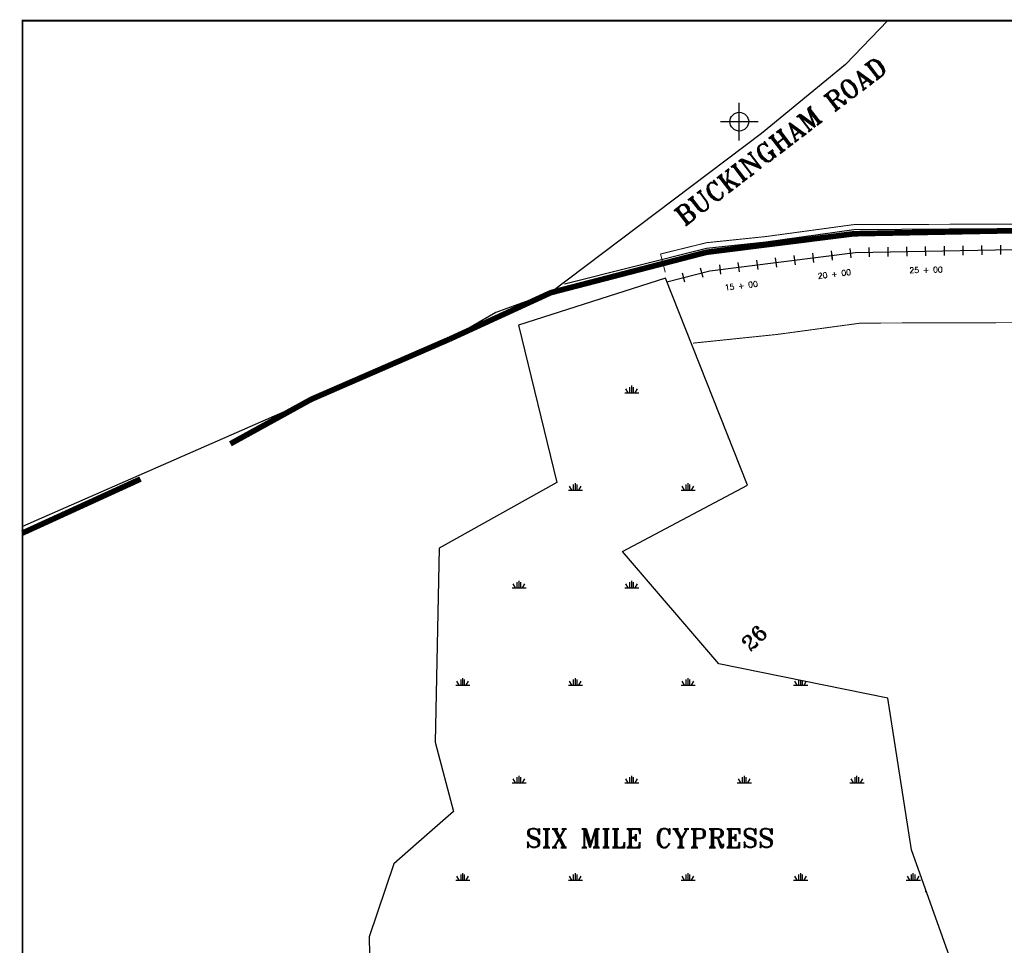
# Model space of a CAD drawing. Extents: x 231743 to 251780, y 817847 to 832595.
# Tile 3 of 5: x 233177 to 238422, y 827400 to 832333. Entities that reach past the tile are written whole.
import ezdxf
from ezdxf.enums import TextEntityAlignment as Align

# ---------------------------------------------------------------- set-up
doc = ezdxf.new("R2010")
doc.units = 0
doc.header["$LTSCALE"] = 800
doc.header["$PDMODE"] = 34
doc.header["$PDSIZE"] = 100
for name, pattern in [('CENTER', [0]), ('DASHED', [0]), ('PHANTOM', [0])]:
    doc.linetypes.add(name, pattern=pattern)
doc.layers.get('0').update_dxf_attribs({"linetype": 'CONTINUOUS'})
for name, color, linetype in [('BORDER', 1, 'CONTINUOUS'), ('HATCH', 3, 'CONTINUOUS'), ('MAJROADS', 9, 'CONTINUOUS'), ('PLAKES', 5, 'CONTINUOUS'), ('ROW', 12, 'PHANTOM'), ('SEC', 2, 'CONTINUOUS'), ('STATIONS', 7, 'CONTINUOUS'), ('SUBBASINS', 6, 'DASHED'), ('SURVCENTER', 7, 'CENTER'), ('TEXT', 7, 'CONTINUOUS'), ('WSHEDS', 11, 'CONTINUOUS')]:
    doc.layers.add(name, color=color, linetype=linetype)
doc.styles.get("Standard").update_dxf_attribs({"font": 'ROMANT'})

# ---------------------------------------------------------------- blocks, each defined once
blk = doc.blocks.new('FCSTCK')
at = {"layer": 'SURVCENTER', "color": 0}
blk.add_line((0, -0.5), (0, 0.5), dxfattribs=at)
blk = doc.blocks.new('FCSTA')
at = {"color": 0}
blk.add_attdef('FCSTA', text='', height=1, dxfattribs=at).set_placement((0, 0), align=Align.MIDDLE)
blk = doc.blocks.new('*X')
at = {"color": 0}
for p, q in [((236400, 830345.2), (236475, 830345.2)), ((236418.7, 830345.2), (236406.7, 830365.9)), ((236428.1, 830345.2), (236428.1, 830375.2)), ((236437.5, 830345.2), (236437.5, 830382.7)), ((236446.9, 830345.2), (236446.9, 830375.2)), ((236456.3, 830345.2), (236468.3, 830365.9)), ((236100, 829825.5), (236175, 829825.5)), ((236118.7, 829825.5), (236106.7, 829846.3)), ((236128.1, 829825.5), (236128.1, 829855.5)), ((236137.5, 829825.5), (236137.5, 829863)), ((236146.9, 829825.5), (236146.9, 829855.5)), ((236156.3, 829825.5), (236168.3, 829846.3)), ((236700, 829825.5), (236775, 829825.5)), ((236718.7, 829825.5), (236706.7, 829846.3)), ((236728.1, 829825.5), (236728.1, 829855.5)), ((236737.5, 829825.5), (236737.5, 829863)), ((236746.9, 829825.5), (236746.9, 829855.5)), ((236756.3, 829825.5), (236768.3, 829846.3)), ((235800, 829305.9), (235875, 829305.9)), ((235818.7, 829305.9), (235806.7, 829326.7)), ((235828.1, 829305.9), (235828.1, 829335.9)), ((235837.5, 829305.9), (235837.5, 829343.4)), ((235846.9, 829305.9), (235846.9, 829335.9)), ((235856.3, 829305.9), (235868.3, 829326.7)), ((236400, 829305.9), (236475, 829305.9)), ((236418.7, 829305.9), (236406.7, 829326.7)), ((236428.1, 829305.9), (236428.1, 829335.9)), ((236437.5, 829305.9), (236437.5, 829343.4)), ((236446.9, 829305.9), (236446.9, 829335.9)), ((236456.3, 829305.9), (236468.3, 829326.7)), ((235537.5, 828786.3), (235537.5, 828823.8)), ((236137.5, 828786.3), (236137.5, 828823.8)), ((236737.5, 828786.3), (236737.5, 828823.8)), ((235500, 828786.3), (235575, 828786.3)), ((235518.7, 828786.3), (235506.7, 828807.1)), ((235528.1, 828786.3), (235528.1, 828816.3)), ((235546.9, 828786.3), (235546.9, 828816.3)), ((235556.3, 828786.3), (235568.3, 828807.1)), ((236100, 828786.3), (236175, 828786.3)), ((236118.7, 828786.3), (236106.7, 828807.1)), ((236128.1, 828786.3), (236128.1, 828816.3)), ((236146.9, 828786.3), (236146.9, 828816.3)), ((236156.3, 828786.3), (236168.3, 828807.1)), ((236700, 828786.3), (236775, 828786.3)), ((236718.7, 828786.3), (236706.7, 828807.1)), ((236728.1, 828786.3), (236728.1, 828816.3)), ((236746.9, 828786.3), (236746.9, 828816.3)), ((236756.3, 828786.3), (236768.3, 828807.1)), ((237300, 828786.3), (237375, 828786.3)), ((237318.7, 828786.3), (237306.7, 828807.1)), ((237328.1, 828786.3), (237328.1, 828813.4)), ((237337.5, 828786.3), (237337.5, 828811.5)), ((237346.9, 828786.3), (237346.9, 828809.6)), ((237356.3, 828786.3), (237367.3, 828805.4)), ((235828.1, 828266.7), (235828.1, 828296.7)), ((235837.5, 828266.7), (235837.5, 828304.2)), ((235846.9, 828266.7), (235846.9, 828296.7)), ((236428.1, 828266.7), (236428.1, 828296.7)), ((236437.5, 828266.7), (236437.5, 828304.2)), ((236446.9, 828266.7), (236446.9, 828296.7)), ((237028.1, 828266.7), (237028.1, 828296.7)), ((237037.5, 828266.7), (237037.5, 828304.2)), ((237046.9, 828266.7), (237046.9, 828296.7)), ((237628.1, 828266.7), (237628.1, 828296.7)), ((237637.5, 828266.7), (237637.5, 828304.2)), ((237646.9, 828266.7), (237646.9, 828296.7)), ((235800, 828266.7), (235875, 828266.7)), ((235818.7, 828266.7), (235806.7, 828287.5)), ((235856.3, 828266.7), (235868.3, 828287.5)), ((236400, 828266.7), (236475, 828266.7)), ((236418.7, 828266.7), (236406.7, 828287.5)), ((236456.3, 828266.7), (236468.3, 828287.5)), ((237000, 828266.7), (237075, 828266.7)), ((237018.7, 828266.7), (237006.7, 828287.5)), ((237056.3, 828266.7), (237068.3, 828287.5)), ((237600, 828266.7), (237675, 828266.7)), ((237618.7, 828266.7), (237606.7, 828287.5)), ((237656.3, 828266.7), (237668.3, 828287.5)), ((235528.1, 827747.1), (235528.1, 827777.1)), ((235537.5, 827747.1), (235537.5, 827784.6)), ((235546.9, 827747.1), (235546.9, 827777.1)), ((236128.1, 827747.1), (236128.1, 827777.1)), ((236137.5, 827747.1), (236137.5, 827784.6)), ((236146.9, 827747.1), (236146.9, 827777.1)), ((236728.1, 827747.1), (236728.1, 827777.1)), ((236737.5, 827747.1), (236737.5, 827784.6)), ((236746.9, 827747.1), (236746.9, 827777.1)), ((237328.1, 827747.1), (237328.1, 827777.1)), ((237337.5, 827747.1), (237337.5, 827784.6)), ((237346.9, 827747.1), (237346.9, 827777.1)), ((237928.1, 827747.1), (237928.1, 827777.1)), ((237937.5, 827747.1), (237937.5, 827784.6)), ((237946.9, 827747.1), (237946.9, 827777.1)), ((235500, 827747.1), (235575, 827747.1)), ((235518.7, 827747.1), (235506.7, 827767.9)), ((235556.3, 827747.1), (235568.3, 827767.9)), ((236100, 827747.1), (236175, 827747.1)), ((236118.7, 827747.1), (236106.7, 827767.9)), ((236156.3, 827747.1), (236168.3, 827767.9)), ((236700, 827747.1), (236775, 827747.1)), ((236718.7, 827747.1), (236706.7, 827767.9)), ((236756.3, 827747.1), (236768.3, 827767.9)), ((237300, 827747.1), (237375, 827747.1)), ((237318.7, 827747.1), (237306.7, 827767.9)), ((237356.3, 827747.1), (237368.3, 827767.9)), ((237900, 827747.1), (237975, 827747.1)), ((237918.7, 827747.1), (237906.7, 827767.9)), ((237956.3, 827747.1), (237968.3, 827767.9))]:
    blk.add_line(p, q, dxfattribs=at)

msp = doc.modelspace()

# ---------------------------------------------------------------- linework, layer by layer
at = {"color": 0}
msp.add_line((238008.5, 827684.5), (238000.2, 827684.6), dxfattribs=at)
at = {"layer": 'BORDER', "color": 0, "const_width": 10}
msp.add_lwpolyline([(233192.2, 821867.8), (249942.2, 821867.8), (249942.2, 832327.8), (233192.2, 832327.8)], close=True, dxfattribs=at)
at = {"layer": 'MAJROADS', "color": 0}
for points in [[(237801.9, 832327.8), (237576.3, 832093.8), (237128.7, 831725.4), (236007.1, 830878.4)], [(249942.2, 831245.5), (245083.1, 831227), (243928.5, 831272.8), (240809.9, 831218.1), (239909.3, 831228.1), (237621.3, 831212.5), (237151.5, 831146.9), (236836.6, 831113.1), (236836.6, 831113.1), (236079.4, 830924)], [(236007.1, 830878.4), (235714.2, 830772.9), (235467.8, 830630.7), (233192.2, 829632)]]:
    msp.add_lwpolyline(points, dxfattribs=at)
at = {"layer": 'PLAKES', "color": 0}
msp.add_lwpolyline([(236624.6, 830935.3), (236854, 830994.9, -0.031678), (236854, 830994.9), (237627.5, 831092.1), (237627.5, 831092.1), (239868.9, 831135.1), (239868.9, 831135.1), (243403.1, 831134.3)], format="xyb", dxfattribs=at)
at = {"layer": 'ROW', "color": 0}
msp.add_lwpolyline([(238183.7, 826967.8), (238147.9, 827291.3), (237928.6, 827909.9), (237801.2, 828717.2), (236901.2, 828900.2), (236387.8, 829498.9), (237053.7, 829852.2), (236616.9, 830954.7), (235834.7, 830705.3), (236037.9, 829866.6), (235411.2, 829515.9), (235390.6, 828482.4), (235488.4, 828112.9), (235288.9, 827940.1), (235169.4, 827833.8), (235039.1, 827444.9), (235047.4, 826967.8)], dxfattribs=at)
at = {"layer": 'SEC', "color": 0}
msp.add_point((237010.6, 831789.4), dxfattribs=at)
at = {"layer": 'STATIONS', "color": 0}
msp.add_line((236953.3, 830102.6), (236953.3, 830105.5), dxfattribs=at)
at = {"layer": 'SUBBASINS', "color": 0, "linetype": 'DASHED', "const_width": 5}
for points in [[(236616, 830986.9), (236591.1, 831084.2), (236836.2, 831144.4), (237151.3, 831177), (237621.3, 831240.9), (239909.3, 831247.7), (240053.9, 831248.3), (240785.8, 831223), (240809.9, 831234.2), (243928.7, 831276.9), (245003.8, 831230.1), (245186.3, 831043.9), (245927.6, 830287.2), (245621.7, 829472.2)], [(236616, 830986.9), (236591.1, 831084.2), (236836.2, 831144.4), (237151.3, 831177), (237621.3, 831240.9), (239909.3, 831247.7), (240053.9, 831248.3), (240785.8, 831223), (240809.9, 831234.2), (243928.7, 831276.9), (245003.8, 831230.1), (245186.3, 831043.9), (248213.6, 827954), (247177.8, 826967.8)], [(245621.7, 829472.2), (243069.9, 827047.6), (240714.2, 828564.6), (240979.2, 830961.4), (240979.5, 830964), (238889.9, 830935.7), (238658.4, 830718.9), (237657.6, 830716), (237213.7, 830655.7), (236763.9, 830609.1)]]:
    msp.add_lwpolyline(points, dxfattribs=at)
at = {"layer": 'WSHEDS', "color": 0, "const_width": 30}
msp.add_lwpolyline([(234299.6, 830072.7), (234726.5, 830307.8, -0.02324), (234734.9, 830311.9), (235466.8, 830630.3, 0.005025), (235468.7, 830631.1), (235999.1, 830874.7, -0.044147), (236015.7, 830880.6), (236828.9, 831091.7, -0.032241), (236841.5, 831094.1), (237615, 831191.3, -0.026482), (237625.6, 831192.1), (239867, 831235, -0.00484), (239869, 831235.1), (249942.2, 831232.9, -0.019398)], format="xyb", dxfattribs=at)
msp.add_lwpolyline([(233192.2, 829597.2), (233820.8, 829884.9)], dxfattribs=at)

# ---------------------------------------------------------------- block references
at = {"layer": 'HATCH', "color": 0}
msp.add_blockref('*X', (0, 0), dxfattribs=at)
at = {"layer": 'STATIONS', "color": 0}
for p, xscale, yscale, zscale, rotation in [((238203.4, 831103.1), 50, 50, 50, 1), ((238303.4, 831105.1), 50, 50, 50, 1), ((238403.4, 831107), 50, 50, 50, 1), ((237306.1, 831051.7), 50, 50, 50, 7), ((237405.3, 831064.2), 50, 50, 50, 7), ((237504.5, 831076.7), 50, 50, 50, 7), ((237504.5, 831076.7), 30, 30, 30, 7), ((237603.7, 831089.1), 50, 50, 50, 7), ((237703.5, 831093.6), 50, 50, 50, 1), ((237803.5, 831095.5), 50, 50, 50, 1), ((237903.5, 831097.4), 50, 50, 50, 1), ((238003.5, 831099.3), 50, 50, 50, 1), ((238003.5, 831099.3), 30, 30, 30, 1), ((238103.4, 831101.2), 50, 50, 50, 1), ((236909.2, 831001.8), 50, 50, 50, 7), ((237008.4, 831014.3), 50, 50, 50, 7), ((237008.4, 831014.3), 30, 30, 30, 7), ((237107.6, 831026.8), 50, 50, 50, 7), ((237206.8, 831039.2), 50, 50, 50, 7), ((236714.2, 830958.6), 50, 50, 50, 15), ((236811, 830983.7), 50, 50, 50, 15)]:
    msp.add_blockref('FCSTCK', p, dxfattribs=dict(at, xscale=xscale, yscale=yscale, zscale=zscale, rotation=rotation))
at = {"layer": 'STATIONS', "color": 0, "xscale": 30, "yscale": 30, "zscale": 30}
for p, rotation, values in [((237517, 830977.4), 7, {'FCSTA': '20 + 00'}), ((238005.4, 830999.3), 1, {'FCSTA': '25 + 00'}), ((237020.9, 830915.1), 7, {'FCSTA': '15 + 00'})]:
    msp.add_blockref('FCSTA', p, dxfattribs=dict(at, rotation=rotation)).add_auto_attribs(values)

# ---------------------------------------------------------------- texts
at = {"layer": 'TEXT', "color": 0}
msp.add_text('BUCKINGHAM ROAD', height=100, rotation=37.4054, dxfattribs=at).set_placement((237262.6, 831646.2), align=Align.CENTER)
msp.add_text('26', height=80, rotation=45, dxfattribs=at).set_placement((237070.7, 828961.1))
msp.add_text('SIX MILE CYPRESS', height=100, dxfattribs=at).set_placement((235872, 827921.4))

doc.saveas('drawing.dxf')
